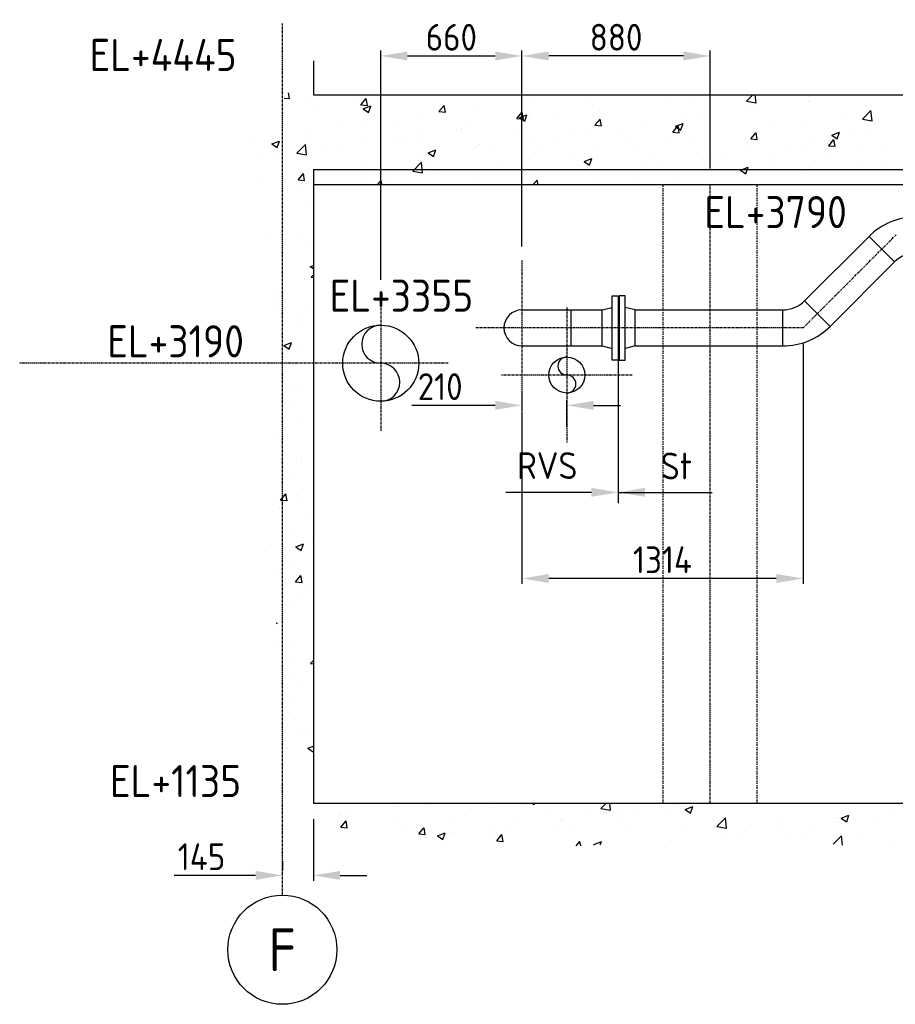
# Model space of a CAD drawing. Header units: metres. Extents: x -82085 to 58758, y -66901 to 95305.
# Tile 121 of 135: x 44612 to 48705, y 16159 to 20760. Entities that reach past the tile are written whole.
import ezdxf
from ezdxf.enums import TextEntityAlignment as Align

# ---------------------------------------------------------------- set-up
doc = ezdxf.new("R2010")
doc.units = ezdxf.units.M
doc.header["$MEASUREMENT"] = 0
doc.header["$PDSIZE"] = -1
doc.linetypes.add('BORDER2', pattern=[22.225, 6.35, -3.175, 6.35, -3.175, 0, -3.175])
doc.linetypes.add('CENTER-LN', pattern=[19, 10, -3, 3, -3])
doc.layers.get('0').update_dxf_attribs({"linetype": 'CONTINUOUS'})
doc.layers.get('DEFPOINTS').update_dxf_attribs({"linetype": 'CONTINUOUS'})
for name, color, linetype in [('3', 3, 'CONTINUOUS'), ('ARCERING', 10, 'CONTINUOUS'), ('DIM', 10, 'CONTINUOUS'), ('GEBOUW', 7, 'CONTINUOUS'), ('TEXT2', 7, 'CONTINUOUS')]:
    doc.layers.add(name, color=color, linetype=linetype)
doc.styles.add('ROMANS', font='iso.shx')
doc.styles.get("Standard").update_dxf_attribs({"font": 'iso.shx'})
doc.dimstyles.get("Standard").update_dxf_attribs({"dimtxt": 0.18, "dimasz": 0.18, "dimexe": 0.18, "dimexo": 0.0625, "dimgap": 0.09, "dimtad": 0, "dimtih": 1, "dimtoh": 1, "dimdec": 4, "dimzin": 0, "dimdsep": 46, "dimtxsty": 'Standard', "dimcen": 0.09, "dimadec": 0, "dimazin": 0, "dimtfac": 1, "dimtdec": 4, "dimtofl": 0, "dimtmove": 0, "dimatfit": 3, "dimfxl": 1, "dimtolj": 1, "dimtzin": 0, "dimarcsym": 0})

# ---------------------------------------------------------------- blocks, each defined once
blk = doc.blocks.new('*D144')
at = {"layer": 'DEFPOINTS', "color": 0, "transparency": 16777216}
for p in [(48274.2, 19320), (46960.2, 19004.7), (46960.2, 18149.2)]:
    blk.add_point(p, dxfattribs=at)
at = {"layer": 'DIM', "color": 0, "lineweight": -2, "transparency": 16777216}
for p, q in [((48274.2, 19245), (48274.2, 18124.2)), ((46960.2, 18929.7), (46960.2, 18124.2)), ((48149.2, 18149.2), (47085.2, 18149.2))]:
    blk.add_line(p, q, dxfattribs=at)
at = {"layer": 'DIM', "color": 0, "transparency": 16777216}
for points in [[(47085.2, 18170), (47085.2, 18128.3), (46960.2, 18149.2)], [(48149.2, 18170), (48149.2, 18128.3), (48274.2, 18149.2)]]:
    blk.add_solid(points, dxfattribs=at)
at = {"layer": 'DIM', "color": 0, "transparency": 16777216, "insert": (47617.2, 18236.7), "char_height": 125, "attachment_point": 5}
blk.add_mtext('\\A1;1314', dxfattribs=at)
blk = doc.blocks.new('*D109')
at = {"layer": 'DEFPOINTS', "color": 0, "transparency": 16777216}
for p in [(46960.2, 20590.8), (47840.2, 19990), (46960.2, 19625)]:
    blk.add_point(p, dxfattribs=at)
at = {"layer": 'DIM', "color": 0, "lineweight": -2, "transparency": 16777216}
for p, q in [((46960.2, 19700), (46960.2, 20615.8)), ((47840.2, 20065), (47840.2, 20615.8)), ((47715.2, 20590.8), (47085.2, 20590.8))]:
    blk.add_line(p, q, dxfattribs=at)
at = {"layer": 'DIM', "color": 0, "transparency": 16777216}
for points in [[(47085.2, 20611.7), (47085.2, 20570), (46960.2, 20590.8)], [(47715.2, 20611.7), (47715.2, 20570), (47840.2, 20590.8)]]:
    blk.add_solid(points, dxfattribs=at)
at = {"layer": 'DIM', "color": 0, "transparency": 16777216, "insert": (47400.2, 20678.3), "char_height": 125, "attachment_point": 5}
blk.add_mtext('\\A1;880', dxfattribs=at)
blk = doc.blocks.new('*D108')
at = {"layer": 'DEFPOINTS', "color": 0, "transparency": 16777216}
for p in [(46960.2, 20590.8), (46960.2, 19625), (46300.2, 19470.3)]:
    blk.add_point(p, dxfattribs=at)
at = {"layer": 'DIM', "color": 0, "lineweight": -2, "transparency": 16777216}
for p, q in [((46300.2, 19545.3), (46300.2, 20615.8)), ((46960.2, 19700), (46960.2, 20615.8)), ((46425.2, 20590.8), (46835.2, 20590.8))]:
    blk.add_line(p, q, dxfattribs=at)
at = {"layer": 'DIM', "color": 0, "transparency": 16777216}
for points in [[(46425.2, 20611.7), (46425.2, 20570), (46300.2, 20590.8)], [(46835.2, 20611.7), (46835.2, 20570), (46960.2, 20590.8)]]:
    blk.add_solid(points, dxfattribs=at)
at = {"layer": 'DIM', "color": 0, "transparency": 16777216, "insert": (46630.2, 20678.3), "char_height": 125, "attachment_point": 5}
blk.add_mtext('\\A1;660', dxfattribs=at)
blk = doc.blocks.new('*D107')
at = {"layer": 'DEFPOINTS', "color": 0, "transparency": 16777216}
for p in [(45985.2, 17100), (45840.2, 16761.7), (45840.2, 16754.6)]:
    blk.add_point(p, dxfattribs=at)
at = {"layer": 'DIM', "color": 0, "lineweight": -2, "transparency": 16777216}
for p, q in [((45985.2, 17025), (45985.2, 16736.7)), ((45840.2, 16829.6), (45840.2, 16786.7)), ((45715.2, 16761.7), (45334.8, 16761.7)), ((46110.2, 16761.7), (46235.2, 16761.7))]:
    blk.add_line(p, q, dxfattribs=at)
at = {"layer": 'DIM', "color": 0, "transparency": 16777216}
for points in [[(45715.2, 16782.5), (45715.2, 16740.9), (45840.2, 16761.7)], [(46110.2, 16782.5), (46110.2, 16740.9), (45985.2, 16761.7)]]:
    blk.add_solid(points, dxfattribs=at)
at = {"layer": 'DIM', "color": 0, "transparency": 16777216, "insert": (45462.5, 16849.2), "char_height": 125, "attachment_point": 5}
blk.add_mtext('\\A1;145', dxfattribs=at)
blk = doc.blocks.new('*D106')
at = {"layer": 'DEFPOINTS', "color": 0, "transparency": 16777216}
for p in [(46960.2, 19100), (47170.2, 18958.2), (47170.2, 18784.7)]:
    blk.add_point(p, dxfattribs=at)
at = {"layer": 'DIM', "color": 0, "lineweight": -2, "transparency": 16777216}
for p, q in [((46960.2, 19025), (46960.2, 18933.2)), ((46835.2, 18958.2), (46445.9, 18958.2)), ((47170.2, 18859.7), (47170.2, 18983.2)), ((47295.2, 18958.2), (47420.2, 18958.2))]:
    blk.add_line(p, q, dxfattribs=at)
at = {"layer": 'DIM', "color": 0, "transparency": 16777216}
for points in [[(46835.2, 18979), (46835.2, 18937.4), (46960.2, 18958.2)], [(47295.2, 18979), (47295.2, 18937.4), (47170.2, 18958.2)]]:
    blk.add_solid(points, dxfattribs=at)
at = {"layer": 'DIM', "color": 0, "transparency": 16777216, "insert": (46578, 19045.7), "char_height": 125, "attachment_point": 5}
blk.add_mtext('\\A1;210', dxfattribs=at)
blk = doc.blocks.new('*D251')
at = {"layer": 'DEFPOINTS', "color": 0, "transparency": 16777216}
for p in [(49143.2, 20189), (48827.4, 19524.1), (48274.2, 19320), (48274.2, 19320), (48274.2, 19320)]:
    blk.add_point(p, dxfattribs=at)
blk = doc.blocks.new('*X7')
at = {"color": 0}
for p, q in [((45873.9, 31325.3, 3239), (45869, 31352.3, 3239)), ((46492.5, 31342.7, 3239), (46492.5, 31342.7, 3239)), ((47265.7, 31337.1, 3239), (47265.7, 31337.1, 3239)), ((48009.5, 31313.1, 3239), (48039, 31343.8, 3239)), ((48054.7, 31306, 3239), (48050.3, 31343.8, 3239)), ((48128.6, 31343.8, 3239), (48130.3, 31342.6, 3239)), ((48130.4, 31342.6, 3239), (48130.8, 31343.8, 3239)), ((48301.7, 31335.4, 3239), (48301.7, 31335.4, 3239)), ((45849.1, 31327.7, 3239), (45873.7, 31325.5, 3239)), ((45973.2, 31331.6, 3239), (45973.2, 31331.6, 3239)), ((46171.7, 31300.5, 3239), (46171.7, 31300.5, 3239)), ((46207.7, 31296.3, 3239), (46238.1, 31293.7, 3239)), ((46207.8, 31296.4, 3239), (46232.3, 31325.5, 3239)), ((46218.1, 31277.2, 3239), (46253.7, 31290.9, 3239)), ((46238.3, 31293.4, 3239), (46232.4, 31325.2, 3239)), ((46243.4, 31260.1, 3239), (46253.7, 31290.8, 3239)), ((46572.2, 31264.5, 3239), (46596.7, 31293.7, 3239)), ((46602.7, 31261.5, 3239), (46596.8, 31293.3, 3239)), ((47009.1, 31304.6, 3239), (47009.1, 31304.6, 3239)), ((47291.2, 31294.4, 3239), (47291.2, 31294.4, 3239)), ((47639.6, 31311, 3239), (47639.6, 31311, 3239)), ((47766.8, 31327.7, 3239), (47766.8, 31327.7, 3239)), ((48009.6, 31312.9, 3239), (48054.8, 31305.9, 3239)), ((48304.6, 31312.5, 3239), (48304.6, 31312.5, 3239)), ((45852.1, 31258.4, 3239), (45852.1, 31258.4, 3239)), ((45979.3, 31275.2, 3239), (45979.3, 31275.2, 3239)), ((46218.1, 31277.2, 3239), (46243.4, 31260.1, 3239)), ((46572.1, 31264.4, 3239), (46602.5, 31261.8, 3239)), ((46748.2, 31268.8, 3239), (46748.2, 31268.8, 3239)), ((46936.5, 31232.6, 3239), (46961, 31261.8, 3239)), ((46948.2, 31236.5, 3239), (46983.7, 31250.2, 3239)), ((46967, 31229.6, 3239), (46961.2, 31261.5, 3239)), ((46973.5, 31219.4, 3239), (46983.8, 31250.1, 3239)), ((46994.9, 31243.5, 3239), (46994.9, 31243.5, 3239)), ((47126.4, 31243.4, 3239), (47126.4, 31243.4, 3239)), ((47318.8, 31268.7, 3239), (47318.8, 31268.7, 3239)), ((47784.2, 31241.9, 3239), (47784.2, 31241.9, 3239)), ((48005.4, 31284.6, 3239), (48005.4, 31284.6, 3239)), ((48040.8, 31274.4, 3239), (48040.8, 31274.4, 3239)), ((48551.7, 31229, 3239), (48591.3, 31270.3, 3239)), ((48596.9, 31221.9, 3239), (48591.3, 31270.2, 3239)), ((45841.4, 31212.6, 3239), (45841.4, 31212.6, 3239)), ((46112.6, 31201.2, 3239), (46112.6, 31201.2, 3239)), ((46227.8, 31198.2, 3239), (46227.8, 31198.2, 3239)), ((46484.4, 31230.7, 3239), (46484.4, 31230.7, 3239)), ((46936.5, 31232.6, 3239), (46966.8, 31229.9, 3239)), ((46948.2, 31236.5, 3239), (46973.5, 31219.4, 3239)), ((46999.2, 31226.7, 3239), (46999.2, 31226.7, 3239)), ((47300.8, 31200.7, 3239), (47331.2, 31198, 3239)), ((47300.9, 31200.7, 3239), (47325.4, 31229.9, 3239)), ((47331.4, 31197.7, 3239), (47325.5, 31229.6, 3239)), ((47523.3, 31206.1, 3239), (47523.3, 31206.1, 3239)), ((47665.3, 31168.8, 3239), (47689.8, 31198, 3239)), ((47678.2, 31195.9, 3239), (47713.8, 31209.5, 3239)), ((47678.2, 31195.8, 3239), (47703.5, 31178.7, 3239)), ((47695.8, 31165.8, 3239), (47689.9, 31197.7, 3239)), ((47703.5, 31178.8, 3239), (47713.8, 31209.5, 3239)), ((47709.1, 31233.7, 3239), (47709.1, 31233.7, 3239)), ((48146.4, 31194.9, 3239), (48146.4, 31194.9, 3239)), ((48273.6, 31211.7, 3239), (48273.6, 31211.7, 3239)), ((48466, 31237, 3239), (48466, 31237, 3239)), ((48551.8, 31228.8, 3239), (48597, 31221.8, 3239)), ((45967, 31162.4, 3239), (45967, 31162.4, 3239)), ((46383.8, 31189.7, 3239), (46383.8, 31189.7, 3239)), ((46486, 31159.1, 3239), (46486, 31159.1, 3239)), ((46654.9, 31178.3, 3239), (46654.9, 31178.3, 3239)), ((46678.4, 31184.4, 3239), (46678.4, 31184.4, 3239)), ((46698.6, 31192.7, 3239), (46698.6, 31192.7, 3239)), ((46926.1, 31166.8, 3239), (46926.1, 31166.8, 3239)), ((47197.3, 31155.4, 3239), (47197.3, 31155.4, 3239)), ((47259.5, 31168, 3239), (47259.5, 31168, 3239)), ((47412.9, 31182.8, 3239), (47412.9, 31182.8, 3239)), ((47665.2, 31168.8, 3239), (47695.6, 31166.2, 3239)), ((47825.6, 31152.7, 3239), (47825.6, 31152.7, 3239)), ((48029.6, 31137, 3239), (48054.1, 31166.1, 3239)), ((48060.1, 31134, 3239), (48054.3, 31165.8, 3239)), ((48408.3, 31155.2, 3239), (48443.9, 31168.8, 3239)), ((48408.3, 31155.1, 3239), (48433.6, 31138.1, 3239)), ((48433.6, 31138.1, 3239), (48443.9, 31168.8, 3239)), ((48495.7, 31157.6, 3239), (48495.7, 31157.6, 3239)), ((48559.3, 31179.1, 3239), (48559.3, 31179.1, 3239)), ((45703.1, 31124.4, 3239), (45703.1, 31124.4, 3239)), ((45791.3, 31113.4, 3239), (45826.8, 31127, 3239)), ((45791.3, 31113.3, 3239), (45816.6, 31096.3, 3239)), ((45816.6, 31096.3, 3239), (45826.9, 31127, 3239)), ((45908.3, 31070.5, 3239), (45947.8, 31111.7, 3239)), ((45953.5, 31063.4, 3239), (45947.8, 31111.7, 3239)), ((45948.5, 31144.4, 3239), (45948.5, 31144.4, 3239)), ((46219.7, 31132.9, 3239), (46219.7, 31132.9, 3239)), ((46358.8, 31142.4, 3239), (46358.8, 31142.4, 3239)), ((46402.4, 31141.8, 3239), (46402.4, 31141.8, 3239)), ((46490.9, 31121.5, 3239), (46490.9, 31121.5, 3239)), ((46762, 31110, 3239), (46762, 31110, 3239)), ((47002.9, 31135.5, 3239), (47002.9, 31135.5, 3239)), ((47116.6, 31132, 3239), (47116.6, 31132, 3239)), ((47468.5, 31143.9, 3239), (47468.5, 31143.9, 3239)), ((47506, 31110.6, 3239), (47506, 31110.6, 3239)), ((47633.2, 31127.4, 3239), (47633.2, 31127.4, 3239)), ((47739.7, 31132.4, 3239), (47739.7, 31132.4, 3239)), ((48010.8, 31121, 3239), (48010.8, 31121, 3239)), ((48029.6, 31136.9, 3239), (48059.9, 31134.3, 3239)), ((48034.6, 31105.3, 3239), (48034.6, 31105.3, 3239)), ((48199.4, 31106.8, 3239), (48199.4, 31106.8, 3239)), ((48282, 31109.5, 3239), (48282, 31109.5, 3239)), ((48298.4, 31143.4, 3239), (48298.4, 31143.4, 3239)), ((48393.9, 31105.1, 3239), (48424.3, 31102.4, 3239)), ((48394, 31105.1, 3239), (48418.5, 31134.3, 3239)), ((48424.5, 31102.1, 3239), (48418.6, 31133.9, 3239)), ((45718.4, 31058.1, 3239), (45718.4, 31058.1, 3239)), ((45845.6, 31074.8, 3239), (45845.6, 31074.8, 3239)), ((45908.3, 31070.3, 3239), (45953.5, 31063.3, 3239)), ((46038, 31100.1, 3239), (46038, 31100.1, 3239)), ((46106.1, 31091, 3239), (46106.1, 31091, 3239)), ((46478.2, 31061.6, 3239), (46478.2, 31061.6, 3239)), ((46521.3, 31072.7, 3239), (46556.9, 31086.4, 3239)), ((46521.4, 31072.6, 3239), (46546.6, 31055.6, 3239)), ((46546.6, 31055.6, 3239), (46556.9, 31086.3, 3239)), ((46742.1, 31099.7, 3239), (46742.1, 31099.7, 3239)), ((46820.4, 31081.1, 3239), (46820.4, 31081.1, 3239)), ((47033.2, 31098.6, 3239), (47033.2, 31098.6, 3239)), ((47185.2, 31068.4, 3239), (47185.2, 31068.4, 3239)), ((47304.4, 31087.1, 3239), (47304.4, 31087.1, 3239)), ((47575.6, 31075.7, 3239), (47575.6, 31075.7, 3239)), ((47778, 31072.8, 3239), (47778, 31072.8, 3239)), ((47846.8, 31064.2, 3239), (47846.8, 31064.2, 3239)), ((48553.2, 31098.1, 3239), (48553.2, 31098.1, 3239)), ((48653.1, 31078.9, 3239), (48653.1, 31078.9, 3239)), ((45809.9, 31040.1, 3239), (45809.9, 31040.1, 3239)), ((46221.6, 31029.1, 3239), (46221.6, 31029.1, 3239)), ((46450.4, 30986.4, 3239), (46490, 31027.7, 3239)), ((46495.6, 30979.3, 3239), (46490, 31027.6, 3239)), ((46524.1, 31030.3, 3239), (46524.1, 31030.3, 3239)), ((46865.6, 31026.3, 3239), (46865.6, 31026.3, 3239)), ((46992.8, 31043.1, 3239), (46992.8, 31043.1, 3239)), ((47251.4, 31032, 3239), (47287, 31045.7, 3239)), ((47251.4, 31031.9, 3239), (47276.7, 31014.9, 3239)), ((47276.7, 31014.9, 3239), (47287, 31045.6, 3239)), ((47517.2, 31037, 3239), (47517.2, 31037, 3239)), ((47903.2, 31055.9, 3239), (47903.2, 31055.9, 3239)), ((48117.9, 31052.7, 3239), (48117.9, 31052.7, 3239)), ((48139.9, 31011.3, 3239), (48139.9, 31011.3, 3239)), ((48332.3, 31036.6, 3239), (48332.3, 31036.6, 3239)), ((48389.1, 31041.3, 3239), (48389.1, 31041.3, 3239)), ((48660.3, 31029.8, 3239), (48660.3, 31029.8, 3239)), ((45913.9, 30946.1, 3239), (45938.4, 30975.3, 3239)), ((45944.4, 30943.1, 3239), (45938.5, 30975, 3239)), ((45960.8, 30993.3, 3239), (45960.8, 30993.3, 3239)), ((46227.9, 30979.4, 3239), (46227.9, 30979.4, 3239)), ((46450.5, 30986.3, 3239), (46495.7, 30979.2, 3239)), ((46544.8, 30984.1, 3239), (46544.8, 30984.1, 3239)), ((46996.7, 30966.4, 3239), (46996.7, 30966.4, 3239)), ((47253.3, 30998.9, 3239), (47253.3, 30998.9, 3239)), ((47606.9, 31005.1, 3239), (47606.9, 31005.1, 3239)), ((47981.5, 30991.3, 3239), (48017, 31005, 3239)), ((47981.5, 30991.3, 3239), (48006.7, 30974.2, 3239)), ((48006.8, 30974.2, 3239), (48017.1, 31004.9, 3239)), ((48012.8, 30994.6, 3239), (48012.8, 30994.6, 3239)), ((48292.2, 30974.3, 3239), (48292.2, 30974.3, 3239)), ((48553.1, 31010, 3239), (48553.1, 31010, 3239)), ((45740.3, 30954.4, 3239), (45740.3, 30954.4, 3239)), ((45913.9, 30946.1, 3239), (45944.2, 30943.4, 3239)), ((45931.6, 30928.6, 3239), (45931.6, 30928.6, 3239)), ((46011.5, 30943, 3239), (46011.5, 30943, 3239)), ((46225.2, 30942, 3239), (46225.2, 30942, 3239)), ((46282.7, 30931.5, 3239), (46282.7, 30931.5, 3239)), ((46286.3, 30923.8, 3239), (46302.8, 30943.4, 3239)), ((46306.5, 30923.8, 3239), (46302.9, 30943.1, 3239)), ((46352.4, 30958.7, 3239), (46352.4, 30958.7, 3239)), ((46735.9, 30930.6, 3239), (46735.9, 30930.6, 3239)), ((47013.2, 30923.8, 3239), (47032.1, 30943.6, 3239)), ((47034.5, 30923.8, 3239), (47032.2, 30943.5, 3239)), ((47310.6, 30954.2, 3239), (47310.6, 30954.2, 3239)), ((47499.5, 30927, 3239), (47499.5, 30927, 3239)), ((47691.9, 30952.3, 3239), (47691.9, 30952.3, 3239)), ((48028.4, 30936.2, 3239), (48028.4, 30936.2, 3239)), ((45904.4, 30899.8, 3239), (45904.4, 30899.8, 3239)), ((45954.6, 30824.2, 3239), (45954.6, 30824.2, 3239)), ((45770.7, 30699.4, 3239), (45770.7, 30699.4, 3239)), ((45829.3, 30700, 3239), (45829.3, 30700, 3239)), ((45912.6, 30683.4, 3239), (45912.6, 30683.4, 3239)), ((45948.4, 30655.1, 3239), (45948.4, 30655.1, 3239)), ((45984.3, 30564, 3239), (45985.2, 30563.9, 3239)), ((45984.4, 30564, 3239), (45985.2, 30564.9, 3239)), ((45957.9, 30541.3, 3239), (45957.9, 30541.3, 3239)), ((45970.9, 30540.5, 3239), (45985.2, 30546, 3239)), ((45970.9, 30540.4, 3239), (45985.2, 30530.8, 3239)), ((45942.3, 30486, 3239), (45942.3, 30486, 3239)), ((45975.6, 30491.6, 3239), (45985.2, 30501.5, 3239)), ((45975.7, 30491.4, 3239), (45985.2, 30489.9, 3239)), ((45811.5, 30425.2, 3239), (45811.5, 30425.2, 3239)), ((45808.4, 30396.8, 3239), (45808.4, 30396.8, 3239)), ((45824.3, 30340.9, 3239), (45824.3, 30340.9, 3239)), ((45951.5, 30357.7, 3239), (45951.5, 30357.7, 3239)), ((45930.1, 30285.3, 3239), (45930.1, 30285.3, 3239)), ((45936.1, 30316.9, 3239), (45936.1, 30316.9, 3239)), ((45847.3, 30172.1, 3239), (45882.9, 30185.8, 3239)), ((45872.6, 30155, 3239), (45882.9, 30185.7, 3239)), ((45847.3, 30172, 3239), (45872.6, 30155, 3239)), ((45929.9, 30147.8, 3239), (45929.9, 30147.8, 3239)), ((45983.8, 30154.1, 3239), (45983.8, 30154.1, 3239)), ((45876.6, 29982.3, 3239), (45876.6, 29982.3, 3239)), ((45923.7, 29978.7, 3239), (45923.7, 29978.7, 3239)), ((45882.7, 29895.9, 3239), (45882.7, 29895.9, 3239)), ((45917.6, 29809.6, 3239), (45917.6, 29809.6, 3239)), ((45806.9, 29753.6, 3239), (45806.9, 29753.6, 3239)), ((45911.4, 29640.5, 3239), (45911.4, 29640.5, 3239)), ((45928.6, 29642, 3239), (45928.6, 29642, 3239)), ((45930.1, 29623.8, 3239), (45930.1, 29623.8, 3239)), ((45890.9, 29568.1, 3239), (45890.9, 29568.1, 3239)), ((45831.4, 29449.5, 3239), (45861.8, 29446.9, 3239)), ((45831.5, 29449.5, 3239), (45856, 29478.7, 3239)), ((45862, 29446.6, 3239), (45856.1, 29478.4, 3239)), ((45905.2, 29471.3, 3239), (45905.2, 29471.3, 3239)), ((45796.5, 29423.4, 3239), (45796.5, 29423.4, 3239)), ((45826.4, 29413.4, 3239), (45826.4, 29413.4, 3239)), ((45923.7, 29440.2, 3239), (45923.7, 29440.2, 3239)), ((45953.9, 29366.6, 3239), (45953.9, 29366.6, 3239)), ((45899, 29302.2, 3239), (45899, 29302.2, 3239)), ((45982.4, 29265.1, 3239), (45982.4, 29265.1, 3239)), ((45790, 29239.8, 3239), (45790, 29239.8, 3239)), ((45903.3, 29230.8, 3239), (45938.9, 29244.5, 3239)), ((45903.3, 29230.8, 3239), (45928.6, 29213.7, 3239)), ((45928.6, 29213.7, 3239), (45938.9, 29244.4, 3239)), ((45892.8, 29133.1, 3239), (45892.8, 29133.1, 3239)), ((45805.4, 29110.3, 3239), (45805.4, 29110.3, 3239)), ((45855, 29107, 3239), (45855, 29107, 3239)), ((45902, 29067.4, 3239), (45926.5, 29096.6, 3239)), ((45932.5, 29064.4, 3239), (45926.6, 29096.3, 3239)), ((45848.8, 29064.8, 3239), (45848.8, 29064.8, 3239)), ((45901.9, 29067.4, 3239), (45932.3, 29064.7, 3239)), ((45962.1, 29038.8, 3239), (45962.1, 29038.8, 3239)), ((45927.1, 28998.8, 3239), (45927.1, 28998.8, 3239)), ((45886.7, 28964, 3239), (45886.7, 28964, 3239)), ((45813.3, 28875.3, 3239), (45815.3, 28876.1, 3239)), ((45813.7, 28871.3, 3239), (45815.3, 28876, 3239)), ((45824.9, 28770.1, 3239), (45824.9, 28770.1, 3239)), ((45880.5, 28794.9, 3239), (45880.5, 28794.9, 3239)), ((45902.3, 28706.3, 3239), (45902.3, 28706.3, 3239)), ((45972.4, 28685.3, 3239), (45985.2, 28684.2, 3239)), ((45972.5, 28685.3, 3239), (45985.2, 28700.4, 3239)), ((45874.3, 28625.8, 3239), (45874.3, 28625.8, 3239)), ((45926.2, 28577.8, 3239), (45926.2, 28577.8, 3239)), ((45895.9, 28522.7, 3239), (45895.9, 28522.7, 3239)), ((45868.1, 28456.7, 3239), (45868.1, 28456.7, 3239)), ((45925.6, 28355.5, 3239), (45925.6, 28355.5, 3239)), ((45954.6, 28347.6, 3239), (45954.6, 28347.6, 3239)), ((45959.3, 28289.5, 3239), (45985.2, 28299.4, 3239)), ((45862, 28287.6, 3239), (45862, 28287.6, 3239)), ((45959.4, 28289.5, 3239), (45984.6, 28272.4, 3239)), ((45984.6, 28272.4, 3239), (45985.2, 28274, 3239)), ((46327.7, 28031.2, 3239), (46327.7, 28031.2, 3239)), ((46539.7, 28025.6, 3239), (46539.7, 28025.6, 3239)), ((46987.4, 28027.2, 3239), (46987.4, 28027.2, 3239)), ((47008.1, 28033.8, 3239), (47017.9, 28027.2, 3239)), ((47017.9, 28027.2, 3239), (47020.1, 28033.8, 3239)), ((47329.3, 28007.6, 3239), (47354.4, 28033.8, 3239)), ((47374.5, 28000.6, 3239), (47370.7, 28033.8, 3239)), ((47666.8, 28028.8, 3239), (47666.8, 28028.8, 3239)), ((46008.2, 27989.2, 3239), (46008.2, 27989.2, 3239)), ((46104.5, 27980.3, 3239), (46104.5, 27980.3, 3239)), ((46110.4, 27985.1, 3239), (46110.4, 27985.1, 3239)), ((46135.3, 28005.9, 3239), (46135.3, 28005.9, 3239)), ((46367, 28017.6, 3239), (46367, 28017.6, 3239)), ((46691.2, 27976.3, 3239), (46691.2, 27976.3, 3239)), ((46810.9, 28014.1, 3239), (46810.9, 28014.1, 3239)), ((47082.1, 28002.7, 3239), (47082.1, 28002.7, 3239)), ((47282.5, 27974.2, 3239), (47282.5, 27974.2, 3239)), ((47329.4, 28007.5, 3239), (47374.6, 28000.5, 3239)), ((47353.3, 27991.2, 3239), (47353.3, 27991.2, 3239)), ((47406, 27993, 3239), (47406, 27993, 3239)), ((47474.9, 27999.5, 3239), (47474.9, 27999.5, 3239)), ((47624.4, 27979.8, 3239), (47624.4, 27979.8, 3239)), ((47701.7, 28017.3, 3239), (47701.7, 28017.3, 3239)), ((47722.7, 28003.6, 3239), (47758.3, 28017.3, 3239)), ((47722.7, 28003.6, 3239), (47748, 27986.5, 3239)), ((47748, 27986.5, 3239), (47758.3, 28017.2, 3239)), ((48452.8, 27962.9, 3239), (48488.3, 27976.6, 3239)), ((48478.1, 27945.9, 3239), (48488.4, 27976.6, 3239)), ((48698.5, 27998.6, 3239), (48698.5, 27998.6, 3239)), ((46113.4, 27921.1, 3239), (46137.9, 27950.3, 3239)), ((46143.9, 27918.1, 3239), (46138, 27950, 3239)), ((46375.6, 27968.8, 3239), (46375.6, 27968.8, 3239)), ((46646.8, 27957.4, 3239), (46646.8, 27957.4, 3239)), ((46918, 27945.9, 3239), (46918, 27945.9, 3239)), ((47142.1, 27954.9, 3239), (47142.1, 27954.9, 3239)), ((47155.3, 27957.4, 3239), (47155.3, 27957.4, 3239)), ((47189.2, 27934.4, 3239), (47189.2, 27934.4, 3239)), ((47405.4, 27966.5, 3239), (47405.4, 27966.5, 3239)), ((47871.5, 27923.6, 3239), (47911.1, 27964.8, 3239)), ((47895.6, 27968.3, 3239), (47895.6, 27968.3, 3239)), ((47916.7, 27916.5, 3239), (47911.1, 27964.7, 3239)), ((48166.8, 27956.8, 3239), (48166.8, 27956.8, 3239)), ((48181.1, 27930.3, 3239), (48181.1, 27930.3, 3239)), ((48429.6, 27942.4, 3239), (48429.6, 27942.4, 3239)), ((48438, 27945.4, 3239), (48438, 27945.4, 3239)), ((48441.9, 27966, 3239), (48441.9, 27966, 3239)), ((48452.8, 27962.9, 3239), (48478, 27945.8, 3239)), ((48488.2, 27941.3, 3239), (48488.2, 27941.3, 3239)), ((48622, 27967.7, 3239), (48622, 27967.7, 3239)), ((46113.4, 27921.1, 3239), (46143.7, 27918.4, 3239)), ((46394.9, 27925.5, 3239), (46394.9, 27925.5, 3239)), ((46477.7, 27889.2, 3239), (46508.1, 27886.5, 3239)), ((46477.8, 27889.2, 3239), (46502.3, 27918.4, 3239)), ((46508.3, 27886.2, 3239), (46502.4, 27918.1, 3239)), ((46565.8, 27880.5, 3239), (46601.4, 27894.1, 3239)), ((46591.1, 27863.4, 3239), (46601.4, 27894.1, 3239)), ((46624.7, 27886.6, 3239), (46624.7, 27886.6, 3239)), ((46642.1, 27889.8, 3239), (46642.1, 27889.8, 3239)), ((46834.5, 27915.2, 3239), (46834.5, 27915.2, 3239)), ((46842.2, 27857.3, 3239), (46866.7, 27886.5, 3239)), ((46872.6, 27854.3, 3239), (46866.8, 27886.2, 3239)), ((46885.5, 27922.4, 3239), (46885.5, 27922.4, 3239)), ((47109.1, 27915.6, 3239), (47109.1, 27915.6, 3239)), ((47460.4, 27923, 3239), (47460.4, 27923, 3239)), ((47731.6, 27911.5, 3239), (47731.6, 27911.5, 3239)), ((47871.5, 27923.4, 3239), (47916.7, 27916.4, 3239)), ((47917.2, 27892.2, 3239), (47917.2, 27892.2, 3239)), ((47981.6, 27883.4, 3239), (47981.6, 27883.4, 3239)), ((48002.7, 27900.1, 3239), (48002.7, 27900.1, 3239)), ((48191.9, 27890.4, 3239), (48191.9, 27890.4, 3239)), ((48273.9, 27888.6, 3239), (48273.9, 27888.6, 3239)), ((48302.5, 27925.7, 3239), (48302.5, 27925.7, 3239)), ((46514.9, 27873.1, 3239), (46514.9, 27873.1, 3239)), ((46565.8, 27880.4, 3239), (46591.1, 27863.4, 3239)), ((46812.9, 27864.8, 3239), (46812.9, 27864.8, 3239)), ((46842.1, 27857.3, 3239), (46872.5, 27854.7, 3239)), ((47213.1, 27833.3, 3239), (47231, 27854.6, 3239)), ((47234.8, 27834.2, 3239), (47231.1, 27854.3, 3239)), ((47295.9, 27839.8, 3239), (47331.4, 27853.4, 3239)), ((47295.9, 27839.7, 3239), (47299.7, 27837.1, 3239)), ((47326.4, 27838.3, 3239), (47331.5, 27853.4, 3239)), ((47660.6, 27859.7, 3239), (47660.6, 27859.7, 3239)), ((48415.3, 27841.2, 3239), (48453.2, 27880.7, 3239)), ((48458.3, 27837.2, 3239), (48453.2, 27880.6, 3239)), ((48545.1, 27877.1, 3239), (48545.1, 27877.1, 3239)), ((48692.3, 27829.4, 3239), (48692.3, 27829.4, 3239))]:
    blk.add_line(p, q, dxfattribs=at)

msp = doc.modelspace()

# ---------------------------------------------------------------- linework, layer by layer
msp.add_line((48274.16075, 19320.00585), (48274.16075, 19320.00585))
at = {"color": 0, "linetype": 'ByBlock'}
for p, q in [((47410.16075, 19170.00585), (47410.16075, 18501.23872)), ((47285.16075, 18551.71996), (46884.53549, 18551.71996)), ((47410.16075, 18551.71996), (47850.03509, 18551.71996))]:
    msp.add_line(p, q, dxfattribs=at)
for points in [[(47285.16075, 18530.88663), (47285.16075, 18572.55329), (47410.16075, 18551.71996)], [(47535.16075, 18530.88663), (47535.16075, 18572.55329), (47410.16075, 18551.71996)]]:
    msp.add_solid(points, dxfattribs=at)
at = {"layer": '3'}
for p, q in [((48281.58382, 19446.43499), (48582.73162, 19747.58279)), ((48701.73769, 19628.57672), (48582.73162, 19747.58279)), ((48400.58989, 19327.42892), (48701.73769, 19628.57672)), ((48281.58382, 19446.43499), (48400.58989, 19327.42892)), ((46960.16075, 19404.15585), (47188.66075, 19404.15585)), ((47188.66075, 19404.15585), (47188.66075, 19235.85585)), ((47188.66075, 19404.15585), (47335.16075, 19404.15585)), ((47335.16075, 19404.15585), (47382.16075, 19416.00585)), ((47335.16075, 19235.85585), (47335.16075, 19404.15585)), ((47489.16075, 19404.15585), (47442.16075, 19416.00585)), ((47489.16075, 19235.85585), (47489.16075, 19404.15585)), ((47489.16075, 19404.15585), (48179.51295, 19404.15585)), ((48179.51295, 19235.85585), (48179.51295, 19404.15585)), ((46960.16075, 19235.85585), (47188.66075, 19235.85585)), ((47188.66075, 19235.85585), (47335.16075, 19235.85585)), ((47335.16075, 19235.85585), (47382.16075, 19224.00585)), ((47489.16075, 19235.85585), (47442.16075, 19224.00585)), ((47489.16075, 19235.85585), (48179.51295, 19235.85585))]:
    msp.add_line(p, q, dxfattribs=at)
for points in [[(47410.16075, 19170.00585), (47382.16075, 19170.00585), (47382.16075, 19470.00585), (47410.16075, 19470.00585)], [(47414.16075, 19170.00585), (47442.16075, 19170.00585), (47442.16075, 19470.00585), (47414.16075, 19470.00585)]]:
    msp.add_lwpolyline(points, close=True, dxfattribs=at)
for centre, radius in [((46300.16075, 19155.00585), 177.8), ((47170.16075, 19100.00585), 84.15)]:
    msp.add_circle(centre, radius, dxfattribs=at)
for centre, radius, start, end in [((48803.80855, 19526.50585), 312.65, 90, 135), ((48803.80855, 19526.50585), 144.35, 90, 135), ((48179.51295, 19548.50585), 144.35, 270, 315), ((46960.16075, 19320.00585), 84.15, 90, 270), ((46300.16075, 19243.90585), 88.9, 90, 270), ((48179.51295, 19548.50585), 312.65, 270, 315), ((46300.16075, 19066.10585), 88.9, 270, 90), ((47170.16075, 19142.08085), 42.075, 90, 270), ((47170.16075, 19057.93085), 42.075, 270, 90)]:
    msp.add_arc(centre, radius, start, end, dxfattribs=at)
at = {"layer": 'DEFPOINTS', "color": 0, "linetype": 'ByBlock'}
msp.add_point((47265.66075, 19170.00585), dxfattribs=at)
at = {"layer": 'GEBOUW'}
for p, q in [((45985.16075, 20567.67077), (45985.16075, 20410.00585)), ((45985.16075, 20410.00585), (57715.16075, 20410.00585)), ((45985.16075, 20060.00585), (45985.16075, 17100.00585)), ((45985.16075, 20060.00585), (57715.16075, 20060.00585)), ((45985.16075, 19990.00585), (57715.16075, 19990.00585)), ((45985.16075, 17100.00585), (57715.16075, 17100.00585))]:
    msp.add_line(p, q, dxfattribs=at)
at = {"layer": 'GEBOUW', "linetype": 'BORDER2'}
for p, q in [((47620.16075, 17100.00585), (47620.16075, 19990.00585)), ((48060.16075, 17100.00585), (48060.16075, 19990.00585))]:
    msp.add_line(p, q, dxfattribs=at)
at = {"layer": 'TEXT2', "color": 1, "linetype": 'CENTER-LN'}
for p, q in [((45840.16075, 16669.59459), (45840.16075, 20742.7783)), ((47840.16075, 17100.00585), (47840.16075, 19990.00585)), ((48274.16075, 19320.00585), (48709.16075, 19755.00585)), ((46960.16075, 19635.32412), (46960.16075, 19004.68759)), ((46300.16075, 19470.32412), (46300.16075, 18839.68759)), ((47170.16075, 19415.32412), (47170.16075, 18784.68759)), ((48274.16075, 19320.00585), (46741.39735, 19320.00585)), ((46615.47902, 19155.00585), (44612.45229, 19155.00585)), ((47475.12295, 19100.00585), (46865.19855, 19100.00585))]:
    msp.add_line(p, q, dxfattribs=at)
at = {"layer": 'TEXT2'}
msp.add_circle((45840.16075, 16414.49347), 255.10112, dxfattribs=at)

# ---------------------------------------------------------------- block references
at = {"layer": 'ARCERING'}
msp.add_blockref('*X7', (0, -10933.79391), dxfattribs=at)

# ---------------------------------------------------------------- texts
at = {"color": 0, "linetype": 'ByBlock', "style": 'ROMANS'}
for s, p in [('RVS', (47078.136, 18676.71996)), ('St', (47682.13023, 18674.95112))]:
    msp.add_text(s, height=125, dxfattribs=at).set_placement(p, align=Align.MIDDLE)
at = {"layer": 'DIM', "style": 'ROMANS'}
for s, p in [('EL+4445', (45282.86627, 20595.67578)), ('EL+3790', (48145.94777, 19861.5339)), ('EL+3355', (46396.94777, 19470.87852)), ('EL+3190', (45341.3321, 19257.79218)), ('EL+1135', (45341.3321, 17202.79218))]:
    msp.add_text(s, height=150, dxfattribs=at).set_placement(p, align=Align.MIDDLE)
at = {"layer": 'TEXT2', "style": 'ROMANS'}
msp.add_text('F', height=200, dxfattribs=at).set_placement((45840.16075, 16414.49347), align=Align.MIDDLE)

# ---------------------------------------------------------------- dimensions: what is measured, and where the dimension line sits
at = {"layer": 'DIM'}
for base, p1, p2, picture, middle in [((46960.16075, 20590.84023), (46300.16075, 19470.32412), (46960.16075, 19624.96806), '*D108', (46630.16075, 20678.34023)), ((46960.16075, 20590.84023), (47840.16075, 19990.00585), (46960.16075, 19624.96806), '*D109', (47400.16075, 20678.34023)), ((46960.16075, 18149.17084), (48274.16075, 19320.00585), (46960.16075, 19004.68759), '*D144', (47617.16075, 18236.67084)), ((45840.16075, 16761.71303), (45985.16075, 17100.00585), (45840.16075, 16754.57636), '*D107', (45462.48218, 16849.21303))]:
    dim = msp.add_linear_dim(base=base, p1=p1, p2=p2, angle=180, dimstyle='Standard', override={"dimtxt": 125, "dimasz": 125, "dimexe": 25, "dimexo": 75, "dimgap": 25, "dimtad": 1, "dimtih": 0, "dimtoh": 0, "dimdec": 0, "dimzin": 3, "dimcen": 0, "dimtfac": 0.008, "dimtdec": 0, "dimtmove": 0, "dimtzin": 3}, dxfattribs=at)
    dim.commit()
    dim.dimension.update_dxf_attribs({"geometry": picture, "text_midpoint": middle})
dim = msp.add_angular_dim_2l(base=(48827.41207, 19524.08897), line1=((48274.16075, 19320.00585), (49143.16075, 20189.00585)), line2=((48274.16075, 19320.00585), (48274.16075, 19320.00585)), dimstyle='Standard', override={"dimtxt": 125, "dimasz": 125, "dimexe": 25, "dimexo": 75, "dimgap": 0, "dimtad": 1, "dimtih": 0, "dimtoh": 0, "dimdec": 0, "dimzin": 3, "dimcen": 0, "dimtfac": 0.008, "dimtdec": 0, "dimtmove": 2, "dimtzin": 3}, dxfattribs=at)
dim.commit()
dim.dimension.update_dxf_attribs({"geometry": '*D251', "text_midpoint": (48981.47762, 19585.70172), "dimtype": 162})
dim = msp.add_linear_dim(base=(47170.16075, 18958.19301), p1=(46960.16075, 19100.00585), p2=(47170.16075, 18784.68759), angle=180, dimstyle='Standard', override={"dimtxt": 125, "dimasz": 125, "dimexe": 25, "dimexo": 75, "dimgap": 25, "dimtad": 1, "dimtih": 0, "dimtoh": 0, "dimdec": 0, "dimzin": 3, "dimcen": 0, "dimtfac": 0.008, "dimtdec": 0, "dimtmove": 0, "dimtzin": 3}, dxfattribs=at)
dim.commit()
dim.dimension.update_dxf_attribs({"geometry": '*D106', "text_midpoint": (46578.01789, 18958.19301), "dimtype": 160})

doc.saveas('drawing.dxf')
